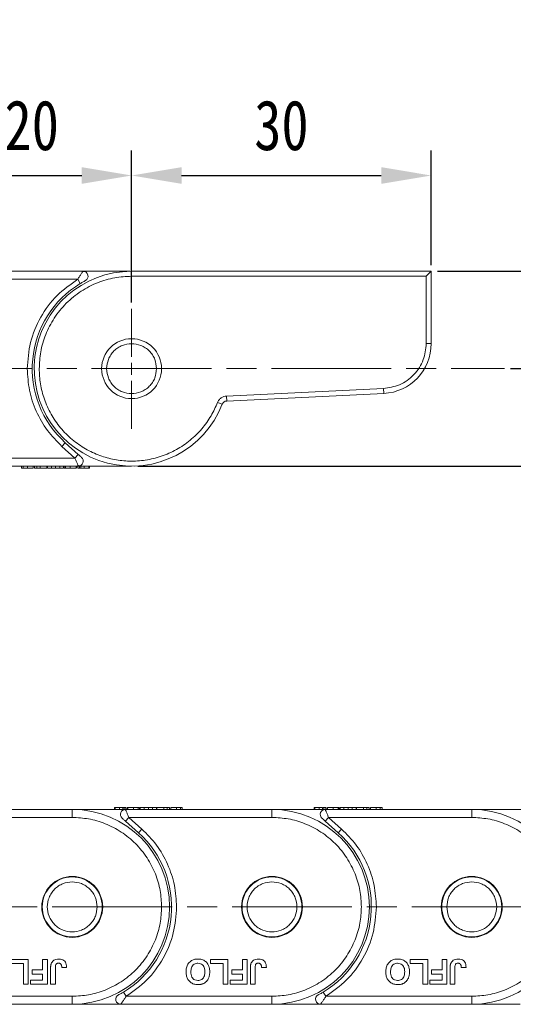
# Model space of a CAD drawing. Header units: millimetres. Extents: x 3187 to 3689, y -339 to 12.
# Tile 13 of 33: x 3417 to 3466, y -187 to -88. Entities that reach past the tile are written whole.
import ezdxf

# ---------------------------------------------------------------- set-up
doc = ezdxf.new("R2010")
doc.units = ezdxf.units.MM
doc.linetypes.add('ACAD_ISO08W100', pattern=[36, 24, -3, 6, -3])
doc.linetypes.add('CENTER', pattern=[0.6, 0.375, -0.075, 0.075, -0.075])
doc.layers.add('中心线', color=1, linetype='CENTER', lineweight=25)
doc.styles.get("Standard").update_dxf_attribs({"font": '仿宋_GB2312.ttf', "width": 0.8})
doc.dimstyles.new('ISO-15', dxfattribs={"dimtxt": 5, "dimasz": 5, "dimexe": 2.5, "dimexo": 0.625, "dimgap": 2.5, "dimtad": 1, "dimdsep": 46, "dimtxsty": 'Standard', "dimcen": 2.5, "dimadec": 0, "dimazin": 0, "dimtfac": 1, "dimtmove": 0, "dimatfit": 3, "dimfxl": 0, "dimarcsym": 0})

# ---------------------------------------------------------------- blocks, each defined once
blk = doc.blocks.new('*D249')
at = {"color": 0, "lineweight": -2}
for p, q in [((3407.972, -116.578), (3407.972, -101.382)), ((3427.972, -116.578), (3427.972, -101.382)), ((3412.972, -103.882), (3422.972, -103.882))]:
    blk.add_line(p, q, dxfattribs=at)
at = {"color": 0, "lineweight": 9}
for points in [[(3412.972, -103.048), (3412.972, -104.715), (3407.972, -103.882)], [(3422.972, -103.048), (3422.972, -104.715), (3427.972, -103.882)]]:
    blk.add_solid(points, dxfattribs=at)
at = {"layer": 'Defpoints', "color": 0, "lineweight": 9}
for p in [(3427.972, -103.882), (3407.972, -117.203), (3427.972, -117.203)]:
    blk.add_point(p, dxfattribs=at)
at = {"color": 0, "lineweight": 9, "insert": (3417.972, -98.882), "char_height": 5, "attachment_point": 5}
blk.add_mtext('20', dxfattribs=at)
blk = doc.blocks.new('*D250')
at = {"color": 0, "lineweight": -2}
for p, q in [((3427.972, -116.578), (3427.972, -101.382)), ((3457.972, -112.838), (3457.972, -101.382)), ((3432.972, -103.882), (3452.972, -103.882))]:
    blk.add_line(p, q, dxfattribs=at)
at = {"color": 0, "lineweight": 9}
for points in [[(3432.972, -103.048), (3432.972, -104.715), (3427.972, -103.882)], [(3452.972, -103.048), (3452.972, -104.715), (3457.972, -103.882)]]:
    blk.add_solid(points, dxfattribs=at)
at = {"layer": 'Defpoints', "color": 0, "lineweight": 9}
for p in [(3457.972, -103.882), (3457.972, -113.463), (3427.972, -117.203)]:
    blk.add_point(p, dxfattribs=at)
at = {"color": 0, "lineweight": 9, "insert": (3442.972, -98.882), "char_height": 5, "attachment_point": 5}
blk.add_mtext('30', dxfattribs=at)
blk = doc.blocks.new('*D251')
at = {"color": 0, "lineweight": -2}
for p, q in [((3458.597, -113.463), (3500.721, -113.463)), ((3498.221, -118.463), (3498.221, -127.963)), ((3428.597, -132.963), (3500.721, -132.963))]:
    blk.add_line(p, q, dxfattribs=at)
at = {"color": 0, "lineweight": 9}
for points in [[(3497.388, -118.463), (3499.055, -118.463), (3498.221, -113.463)], [(3497.388, -127.963), (3499.055, -127.963), (3498.221, -132.963)]]:
    blk.add_solid(points, dxfattribs=at)
at = {"layer": 'Defpoints', "color": 0, "lineweight": 9}
for p in [(3457.972, -113.463), (3427.972, -132.963), (3498.221, -132.963)]:
    blk.add_point(p, dxfattribs=at)
at = {"color": 0, "lineweight": 9, "insert": (3493.221, -123.213), "char_height": 5, "attachment_point": 5, "rotation": 90}
blk.add_mtext('19.5', dxfattribs=at)
blk = doc.blocks.new('*D252')
at = {"color": 0, "lineweight": -2}
for p, q in [((3478.686, -108.463), (3478.686, -88.387)), ((3465.921, -113.463), (3481.186, -113.463)), ((3478.686, -123.209), (3478.686, -113.463)), ((3465.921, -123.209), (3481.186, -123.209)), ((3478.686, -128.209), (3478.686, -133.209))]:
    blk.add_line(p, q, dxfattribs=at)
at = {"color": 0, "lineweight": 9}
for points in [[(3477.853, -108.463), (3479.519, -108.463), (3478.686, -113.463)], [(3477.853, -128.209), (3479.519, -128.209), (3478.686, -123.209)]]:
    blk.add_solid(points, dxfattribs=at)
at = {"layer": 'Defpoints', "color": 0, "lineweight": 9}
for p in [(3465.296, -113.463), (3478.686, -113.463), (3465.296, -123.209)]:
    blk.add_point(p, dxfattribs=at)
at = {"color": 0, "lineweight": 9, "insert": (3473.686, -95.925), "char_height": 5, "attachment_point": 5, "rotation": 90}
blk.add_mtext('9.75', dxfattribs=at)

msp = doc.modelspace()

# ---------------------------------------------------------------- linework, layer by layer
at = {"color": 7, "linetype": 'Continuous', "lineweight": 15}
for p, q in [((3423.11, -113.459), (3407.972, -113.459)), ((3407.972, -114.259), (3422.577, -114.259)), ((3422.577, -114.259), (3422.836, -114.687)), ((3427.792, -113.459), (3423.11, -113.459)), ((3427.972, -113.963), (3427.972, -113.463)), ((3457.972, -113.463), (3427.972, -113.463)), ((3427.972, -113.963), (3457.472, -113.963)), ((3457.472, -113.963), (3457.972, -113.463)), ((3457.472, -113.963), (3457.472, -120.697)), ((3457.972, -120.697), (3457.972, -113.463)), ((3457.972, -120.697), (3457.472, -120.697)), ((3453.188, -125.192), (3437.47, -125.947)), ((3437.47, -125.947), (3437.494, -126.447)), ((3437.494, -126.447), (3453.212, -125.691)), ((3453.212, -125.691), (3453.188, -125.192)), ((3437.052, -126.764), (3436.586, -126.582)), ((3421, -130.993), (3421.333, -130.621)), ((3422.301, -132.159), (3421, -130.993)), ((3422.635, -131.787), (3421.333, -130.621)), ((3422.635, -131.787), (3422.301, -132.159)), ((3422.301, -132.159), (3407.972, -132.159)), ((3407.972, -132.959), (3422.636, -132.959)), ((3416.954, -133.159), (3416.954, -132.959)), ((3417.129, -133.159), (3417.129, -132.959)), ((3417.531, -133.159), (3417.531, -132.959)), ((3418.108, -132.959), (3418.108, -133.159)), ((3418.243, -133.159), (3418.243, -132.959)), ((3418.474, -133.159), (3418.474, -132.959)), ((3418.807, -133.159), (3418.807, -132.959)), ((3419.499, -133.159), (3419.499, -132.959)), ((3419.544, -133.159), (3419.544, -132.959)), ((3419.936, -133.159), (3419.936, -132.959)), ((3420.352, -132.959), (3420.352, -133.159)), ((3420.768, -133.159), (3420.768, -132.959)), ((3421.159, -133.159), (3421.159, -132.959)), ((3421.204, -133.159), (3421.204, -132.959)), ((3421.23, -133.159), (3421.23, -132.959)), ((3421.356, -132.959), (3421.356, -133.159)), ((3421.831, -133.159), (3421.831, -132.959)), ((3422.409, -133.159), (3422.409, -132.959)), ((3422.461, -133.159), (3422.461, -132.959)), ((3422.595, -132.959), (3422.595, -133.159)), ((3422.63, -132.944), (3422.761, -132.943)), ((3422.636, -132.959), (3427.972, -132.959)), ((3422.77, -133.159), (3422.77, -132.959)), ((3422.903, -133.159), (3422.903, -132.959)), ((3423.236, -133.159), (3423.236, -132.959)), ((3423.672, -133.159), (3423.672, -132.959)), ((3423.749, -133.159), (3423.749, -132.959)), ((3418.243, -133.159), (3418.474, -133.159)), ((3418.474, -133.159), (3418.807, -133.159)), ((3418.807, -133.159), (3419.499, -133.159)), ((3419.544, -133.159), (3419.936, -133.159)), ((3419.936, -133.159), (3420.352, -133.159)), ((3420.352, -133.159), (3420.768, -133.159)), ((3420.768, -133.159), (3421.159, -133.159)), ((3421.204, -133.159), (3421.209, -133.159)), ((3422.446, -133.159), (3422.461, -133.159)), ((3422.903, -133.159), (3423.236, -133.159)), ((3422.026, -167.317), (3407.361, -167.317)), ((3422.026, -167.317), (3422.026, -168.117)), ((3427.361, -167.317), (3422.026, -167.317)), ((3426.249, -167.117), (3426.249, -167.317)), ((3426.325, -167.117), (3426.325, -167.317)), ((3427.095, -167.117), (3426.761, -167.117)), ((3426.761, -167.117), (3426.761, -167.317)), ((3427.095, -167.117), (3427.095, -167.317)), ((3427.228, -167.117), (3427.228, -167.317)), ((3427.368, -167.332), (3427.236, -167.333)), ((3442.026, -167.317), (3427.361, -167.317)), ((3427.402, -167.317), (3427.402, -167.117)), ((3427.537, -167.117), (3427.537, -167.317)), ((3427.552, -167.117), (3427.537, -167.117)), ((3427.588, -167.117), (3427.588, -167.317)), ((3428.167, -167.117), (3428.167, -167.317)), ((3428.642, -167.317), (3428.642, -167.117)), ((3428.768, -167.117), (3428.768, -167.317)), ((3428.793, -167.117), (3428.789, -167.117)), ((3428.793, -167.117), (3428.793, -167.317)), ((3428.838, -167.117), (3428.838, -167.317)), ((3429.23, -167.117), (3428.838, -167.117)), ((3429.23, -167.117), (3429.23, -167.317)), ((3429.646, -167.117), (3429.23, -167.117)), ((3429.646, -167.317), (3429.646, -167.117)), ((3430.062, -167.117), (3429.646, -167.117)), ((3430.062, -167.117), (3430.062, -167.317)), ((3430.454, -167.117), (3430.062, -167.117)), ((3430.454, -167.117), (3430.454, -167.317)), ((3430.499, -167.117), (3430.499, -167.317)), ((3431.191, -167.117), (3430.499, -167.117)), ((3431.191, -167.117), (3431.191, -167.317)), ((3431.524, -167.117), (3431.191, -167.117)), ((3431.524, -167.117), (3431.524, -167.317)), ((3431.755, -167.117), (3431.524, -167.117)), ((3431.755, -167.117), (3431.755, -167.317)), ((3431.89, -167.317), (3431.89, -167.117)), ((3432.466, -167.117), (3432.466, -167.317)), ((3432.869, -167.117), (3432.869, -167.317)), ((3433.043, -167.117), (3433.043, -167.317)), ((3442.026, -167.317), (3442.026, -168.117)), ((3447.361, -167.317), (3442.026, -167.317)), ((3446.249, -167.117), (3446.249, -167.317)), ((3446.325, -167.117), (3446.325, -167.317)), ((3446.761, -167.117), (3446.761, -167.317)), ((3447.095, -167.117), (3446.761, -167.117)), ((3447.095, -167.117), (3447.095, -167.317)), ((3447.228, -167.117), (3447.228, -167.317)), ((3447.368, -167.332), (3447.236, -167.333)), ((3462.026, -167.317), (3447.361, -167.317)), ((3447.402, -167.317), (3447.402, -167.117)), ((3447.537, -167.117), (3447.537, -167.317)), ((3447.552, -167.117), (3447.537, -167.117)), ((3447.588, -167.117), (3447.588, -167.317)), ((3448.167, -167.117), (3448.167, -167.317)), ((3448.642, -167.317), (3448.642, -167.117)), ((3448.768, -167.117), (3448.768, -167.317)), ((3448.793, -167.117), (3448.789, -167.117)), ((3448.793, -167.117), (3448.793, -167.317)), ((3448.838, -167.117), (3448.838, -167.317)), ((3449.23, -167.117), (3448.838, -167.117)), ((3449.23, -167.117), (3449.23, -167.317)), ((3449.646, -167.117), (3449.23, -167.117)), ((3449.646, -167.317), (3449.646, -167.117)), ((3450.062, -167.117), (3449.646, -167.117)), ((3450.062, -167.117), (3450.062, -167.317)), ((3450.454, -167.117), (3450.062, -167.117)), ((3450.454, -167.117), (3450.454, -167.317)), ((3450.499, -167.117), (3450.499, -167.317)), ((3451.191, -167.117), (3450.499, -167.117)), ((3451.191, -167.117), (3451.191, -167.317)), ((3451.524, -167.117), (3451.191, -167.117)), ((3451.524, -167.117), (3451.524, -167.317)), ((3451.755, -167.117), (3451.524, -167.117)), ((3451.755, -167.117), (3451.755, -167.317)), ((3451.89, -167.317), (3451.89, -167.117)), ((3452.466, -167.117), (3452.466, -167.317)), ((3452.869, -167.117), (3452.869, -167.317)), ((3453.043, -167.117), (3453.043, -167.317)), ((3462.026, -167.317), (3462.026, -168.117)), ((3467.361, -167.317), (3462.026, -167.317)), ((3407.696, -168.117), (3422.026, -168.117)), ((3427.363, -168.49), (3427.696, -168.117)), ((3427.696, -168.117), (3428.998, -169.283)), ((3427.696, -168.117), (3442.026, -168.117)), ((3447.363, -168.49), (3447.696, -168.117)), ((3447.696, -168.117), (3448.998, -169.283)), ((3447.696, -168.117), (3462.026, -168.117)), ((3427.363, -168.49), (3428.664, -169.655)), ((3428.998, -169.283), (3428.664, -169.655)), ((3447.363, -168.49), (3448.664, -169.655)), ((3448.998, -169.283), (3448.664, -169.655)), ((3415.857, -182.317), (3417.62, -182.317)), ((3417.139, -182.734), (3415.857, -182.734)), ((3417.139, -184.817), (3417.139, -182.734)), ((3417.62, -182.317), (3417.62, -184.817)), ((3419.06, -182.317), (3419.541, -182.317)), ((3419.06, -183.375), (3419.06, -182.317)), ((3419.541, -182.317), (3419.541, -184.817)), ((3419.859, -184.817), (3419.859, -183.241)), ((3420.34, -183.199), (3420.34, -184.817)), ((3420.981, -183.15), (3421.462, -183.118)), ((3435.857, -182.317), (3437.62, -182.317)), ((3435.857, -182.734), (3435.857, -182.317)), ((3437.139, -182.734), (3435.857, -182.734)), ((3437.139, -184.817), (3437.139, -182.734)), ((3437.62, -182.317), (3437.62, -184.817)), ((3439.06, -182.317), (3439.541, -182.317)), ((3439.06, -183.375), (3439.06, -182.317)), ((3439.541, -182.317), (3439.541, -184.817)), ((3439.859, -184.817), (3439.859, -183.241)), ((3440.34, -183.199), (3440.34, -184.817)), ((3440.981, -183.15), (3441.462, -183.118)), ((3455.857, -182.317), (3457.62, -182.317)), ((3455.857, -182.734), (3455.857, -182.317)), ((3457.139, -182.734), (3455.857, -182.734)), ((3457.139, -184.817), (3457.139, -182.734)), ((3457.62, -182.317), (3457.62, -184.817)), ((3459.06, -183.375), (3459.06, -182.317)), ((3459.06, -182.317), (3459.541, -182.317)), ((3459.541, -182.317), (3459.541, -184.817)), ((3459.859, -184.817), (3459.859, -183.241)), ((3460.34, -183.199), (3460.34, -184.817)), ((3460.981, -183.15), (3461.462, -183.118)), ((3418.002, -183.791), (3418.002, -183.375)), ((3418.002, -183.375), (3419.06, -183.375)), ((3419.06, -183.791), (3418.002, -183.791)), ((3419.06, -184.4), (3419.06, -183.791)), ((3438.002, -183.791), (3438.002, -183.375)), ((3438.002, -183.375), (3439.06, -183.375)), ((3439.06, -183.791), (3438.002, -183.791)), ((3439.06, -184.4), (3439.06, -183.791)), ((3458.002, -183.791), (3458.002, -183.375)), ((3458.002, -183.375), (3459.06, -183.375)), ((3459.06, -183.791), (3458.002, -183.791)), ((3459.06, -184.4), (3459.06, -183.791)), ((3417.62, -184.817), (3417.139, -184.817)), ((3417.842, -184.817), (3417.842, -184.4)), ((3417.842, -184.4), (3419.06, -184.4)), ((3419.541, -184.817), (3417.842, -184.817)), ((3420.34, -184.817), (3419.859, -184.817)), ((3437.62, -184.817), (3437.139, -184.817)), ((3437.842, -184.817), (3437.842, -184.4)), ((3437.842, -184.4), (3439.06, -184.4)), ((3439.541, -184.817), (3437.842, -184.817)), ((3440.34, -184.817), (3439.859, -184.817)), ((3457.62, -184.817), (3457.139, -184.817)), ((3457.842, -184.4), (3459.06, -184.4)), ((3457.842, -184.817), (3457.842, -184.4)), ((3459.541, -184.817), (3457.842, -184.817)), ((3460.34, -184.817), (3459.859, -184.817)), ((3422.026, -186.017), (3407.42, -186.017)), ((3422.026, -186.817), (3422.026, -186.017)), ((3427.42, -186.017), (3427.162, -185.589)), ((3442.026, -186.017), (3427.42, -186.017)), ((3442.026, -186.817), (3442.026, -186.017)), ((3447.42, -186.017), (3447.162, -185.589)), ((3462.026, -186.017), (3447.42, -186.017)), ((3462.026, -186.817), (3462.026, -186.017)), ((3406.888, -186.817), (3422.026, -186.817)), ((3422.026, -186.817), (3426.888, -186.817)), ((3426.888, -186.817), (3442.026, -186.817)), ((3442.026, -186.817), (3446.888, -186.817)), ((3446.888, -186.817), (3462.026, -186.817)), ((3462.026, -186.817), (3466.888, -186.817))]:
    msp.add_line(p, q, dxfattribs=at)
for centre, radius in [((3427.972, -123.209), 3), ((3422.026, -177.067), 3.05), ((3422.026, -177.067), 3), ((3442.026, -177.067), 3.05), ((3442.026, -177.067), 3), ((3462.026, -177.067), 3.05), ((3462.026, -177.067), 3)]:
    msp.add_circle(centre, radius, dxfattribs=at)
for centre, radius, start, end in [((3427.972, -123.213), 9.75, 90, 338.63839), ((3423.11, -113.959), 0.5, 297.72786, 90), ((3427.972, -123.209), 9.95, 121.07867, 228.15), ((3452.972, -120.697), 5, 272.75148, 0), ((3437.518, -126.946), 0.5, 92.75148, 158.63839), ((3422.636, -132.459), 0.5, 270, 48.15), ((3422.026, -177.067), 9.75, 270, 90), ((3427.361, -167.817), 0.5, 90, 228.15), ((3442.026, -177.067), 9.75, 270, 90), ((3447.361, -167.817), 0.5, 90, 228.15), ((3462.026, -177.067), 9.75, 270, 90), ((3422.026, -177.067), 9.95, 301.07867, 48.15), ((3442.026, -177.067), 9.95, 301.07867, 48.15), ((3426.888, -186.317), 0.5, 117.72786, 270), ((3446.888, -186.317), 0.5, 117.72786, 270)]:
    msp.add_arc(centre, radius, start, end, dxfattribs=at)
for points, knots in [([(3417.522, -123.209), (3417.586, -122.328), (3417.717, -120.536), (3418.782, -118.018), (3420.389, -115.806), (3421.856, -114.769), (3422.577, -114.259)], [0, 0, 0, 0, 0.245823, 0.5, 0.754177, 1, 1, 1, 1]), ([(3418.722, -123.213), (3418.752, -122.649), (3418.814, -121.486), (3419.328, -119.762), (3420.182, -118.105), (3421.385, -116.625), (3422.622, -115.621), (3423.709, -114.985), (3424.821, -114.481), (3426.246, -114.054), (3427.408, -113.993), (3427.972, -113.963)], [0, 0, 0, 0, 0.116497, 0.239972, 0.36858, 0.499917, 0.631255, 0.695623, 0.760028, 0.883503, 1, 1, 1, 1]), ([(3422.577, -114.259), (3422.638, -114.162), (3422.761, -113.968), (3422.908, -113.749), (3423.005, -113.608), (3423.063, -113.525), (3423.102, -113.47), (3423.107, -113.463), (3423.11, -113.459)], [0, 0, 0, 0, 0.2479947, 0.4981508, 0.6300332, 0.7488149, 0.8771295, 1, 1, 1, 1]), ([(3423.241, -113.477), (3423.218, -113.474), (3423.175, -113.469), (3423.113, -113.486), (3423.085, -113.494)], [0, 0, 0, 0, 0.561032, 1, 1, 1, 1]), ([(3422.836, -114.687), (3422.937, -114.628), (3423.09, -114.538), (3423.255, -114.448), (3423.318, -114.415), (3423.339, -114.403), (3423.341, -114.402), (3423.342, -114.402)], [0, 0, 0, 0, 0.49837, 0.74785, 0.883326, 0.942509, 1, 1, 1, 1]), ([(3425.472, -123.209), (3425.505, -122.895), (3425.557, -122.409), (3425.869, -121.827), (3426.192, -121.429), (3426.589, -121.104), (3427.172, -120.803), (3427.972, -120.649), (3428.772, -120.803), (3429.354, -121.104), (3429.752, -121.43), (3430.075, -121.827), (3430.386, -122.41), (3430.438, -122.895), (3430.472, -123.209)], [0, 0, 0, 0, 0.119721, 0.184895, 0.25, 0.315174, 0.380279, 0.5, 0.619721, 0.684895, 0.75, 0.815174, 0.880279, 1, 1, 1, 1]), ([(3457.472, -120.697), (3457.413, -121.247), (3457.29, -122.39), (3456.307, -123.876), (3454.87, -124.93), (3453.734, -125.107), (3453.188, -125.192)], [0, 0, 0, 0, 0.240719, 0.5, 0.759281, 1, 1, 1, 1]), ([(3421, -130.993), (3420.489, -130.478), (3419.457, -129.436), (3418.368, -127.5), (3417.653, -125.397), (3417.565, -123.933), (3417.522, -123.209)], [0, 0, 0, 0, 0.247221, 0.5, 0.752779, 1, 1, 1, 1]), ([(3436.586, -126.582), (3436.38, -127.044), (3435.957, -127.989), (3435.019, -129.272), (3433.853, -130.417), (3432.477, -131.348), (3430.958, -132.019), (3429.368, -132.404), (3427.786, -132.504), (3426.25, -132.343), (3424.76, -131.934), (3423.323, -131.264), (3421.983, -130.327), (3420.812, -129.148), (3419.87, -127.779), (3419.202, -126.289), (3418.795, -124.752), (3418.746, -123.718), (3418.722, -123.213)], [0, 0, 0, 0, 0.059209, 0.121152, 0.185061, 0.25, 0.314939, 0.378848, 0.440791, 0.5, 0.559209, 0.621152, 0.685061, 0.75, 0.814939, 0.878848, 0.940791, 1, 1, 1, 1]), ([(3430.472, -123.209), (3430.438, -123.524), (3430.386, -124.009), (3430.075, -124.592), (3429.752, -124.989), (3429.354, -125.314), (3428.772, -125.616), (3427.972, -125.77), (3427.172, -125.615), (3426.589, -125.314), (3426.191, -124.989), (3425.868, -124.592), (3425.557, -124.009), (3425.505, -123.524), (3425.472, -123.209)], [0, 0, 0, 0, 0.119721, 0.184895, 0.25, 0.315174, 0.380279, 0.5, 0.619721, 0.684895, 0.75, 0.815174, 0.880279, 1, 1, 1, 1]), ([(3437.47, -125.947), (3437.376, -125.96), (3437.185, -125.984), (3436.927, -126.124), (3436.712, -126.325), (3436.628, -126.497), (3436.586, -126.582)], [0, 0, 0, 0, 0.244762, 0.5, 0.755238, 1, 1, 1, 1]), ([(3422.97, -132.087), (3422.969, -132.086), (3422.966, -132.083), (3422.947, -132.066), (3422.916, -132.038), (3422.855, -131.984), (3422.759, -131.898), (3422.677, -131.824), (3422.635, -131.787)], [0, 0, 0, 0, 0.09517, 0.195508, 0.310112, 0.437792, 0.718545, 1, 1, 1, 1]), ([(3422.63, -132.944), (3422.625, -132.932), (3422.614, -132.906), (3422.582, -132.831), (3422.525, -132.693), (3422.43, -132.466), (3422.343, -132.259), (3422.301, -132.159)], [0, 0, 0, 0, 0.132525, 0.273162, 0.419796, 0.718424, 1, 1, 1, 1]), ([(3422.636, -132.959), (3422.636, -132.959), (3422.636, -132.959), (3422.63, -132.944), (3422.63, -132.944)], [0, 0, 0, 0, 0.9791059, 1, 1, 1, 1]), ([(3416.954, -133.159), (3416.955, -133.159), (3416.957, -133.159), (3416.975, -133.159), (3417.001, -133.159), (3417.03, -133.159), (3417.069, -133.159), (3417.109, -133.159), (3417.129, -133.159)], [0, 0, 0, 0, 0.2383707, 0.4778187, 0.6052177, 0.7333115, 0.865299, 1, 1, 1, 1]), ([(3417.129, -133.159), (3417.149, -133.159), (3417.19, -133.159), (3417.266, -133.159), (3417.349, -133.159), (3417.421, -133.159), (3417.483, -133.159), (3417.515, -133.159), (3417.531, -133.159)], [0, 0, 0, 0, 0.2065585, 0.420423, 0.6036233, 0.7939578, 0.8966075, 1, 1, 1, 1]), ([(3417.531, -133.159), (3417.6, -133.159), (3417.73, -133.159), (3417.884, -133.159), (3418.01, -133.159), (3418.097, -133.159), (3418.104, -133.159), (3418.108, -133.159)], [0, 0, 0, 0, 0.154712, 0.295547, 0.420761, 0.630514, 1, 1, 1, 1]), ([(3421.23, -133.159), (3421.231, -133.159), (3421.232, -133.159), (3421.241, -133.159), (3421.255, -133.159), (3421.276, -133.159), (3421.307, -133.159), (3421.34, -133.159), (3421.356, -133.159)], [0, 0, 0, 0, 0.164091, 0.329194, 0.461325, 0.594454, 0.795732, 1, 1, 1, 1]), ([(3421.356, -133.159), (3421.375, -133.159), (3421.415, -133.159), (3421.486, -133.159), (3421.564, -133.159), (3421.647, -133.159), (3421.737, -133.159), (3421.799, -133.159), (3421.831, -133.159)], [0, 0, 0, 0, 0.177376, 0.35832, 0.511584, 0.66939, 0.832541, 1, 1, 1, 1]), ([(3421.831, -133.159), (3421.898, -133.159), (3422.022, -133.159), (3422.181, -133.159), (3422.298, -133.159), (3422.379, -133.159), (3422.399, -133.159), (3422.409, -133.159)], [0, 0, 0, 0, 0.219903, 0.401483, 0.582484, 0.790929, 1, 1, 1, 1]), ([(3422.595, -133.159), (3422.596, -133.159), (3422.599, -133.159), (3422.616, -133.159), (3422.643, -133.159), (3422.671, -133.159), (3422.71, -133.159), (3422.75, -133.159), (3422.77, -133.159)], [0, 0, 0, 0, 0.239045, 0.479189, 0.606249, 0.73402, 0.865685, 1, 1, 1, 1]), ([(3422.77, -133.159), (3422.789, -133.159), (3422.816, -133.159), (3422.851, -133.159), (3422.861, -133.159)], [0, 0, 0, 0, 0.731068, 1, 1, 1, 1]), ([(3423.236, -133.159), (3423.282, -133.159), (3423.367, -133.159), (3423.515, -133.159), (3423.62, -133.159), (3423.672, -133.159)], [0, 0, 0, 0, 0.367019, 0.679786, 1, 1, 1, 1]), ([(3423.576, -133.159), (3423.6, -133.159), (3423.651, -133.159), (3423.693, -133.159), (3423.722, -133.159), (3423.739, -133.159), (3423.748, -133.159), (3423.749, -133.159), (3423.749, -133.159)], [0, 0, 0, 0, 0.171443, 0.347826, 0.508794, 0.670915, 0.83526, 1, 1, 1, 1]), ([(3426.422, -167.117), (3426.397, -167.117), (3426.347, -167.117), (3426.304, -167.117), (3426.276, -167.117), (3426.259, -167.117), (3426.25, -167.117), (3426.249, -167.117), (3426.249, -167.117)], [0, 0, 0, 0, 0.1714431, 0.347826, 0.5087935, 0.6709152, 0.8352601, 1, 1, 1, 1]), ([(3426.761, -167.117), (3426.716, -167.117), (3426.631, -167.117), (3426.483, -167.117), (3426.378, -167.117), (3426.325, -167.117)], [0, 0, 0, 0, 0.367019, 0.679786, 1, 1, 1, 1]), ([(3427.228, -167.117), (3427.208, -167.117), (3427.182, -167.117), (3427.146, -167.117), (3427.137, -167.117)], [0, 0, 0, 0, 0.731068, 1, 1, 1, 1]), ([(3427.402, -167.117), (3427.401, -167.117), (3427.399, -167.117), (3427.381, -167.117), (3427.355, -167.117), (3427.326, -167.117), (3427.287, -167.117), (3427.248, -167.117), (3427.228, -167.117)], [0, 0, 0, 0, 0.239045, 0.479189, 0.606249, 0.73402, 0.865685, 1, 1, 1, 1]), ([(3427.361, -167.317), (3427.361, -167.317), (3427.362, -167.317), (3427.368, -167.332), (3427.368, -167.332)], [0, 0, 0, 0, 0.979106, 1, 1, 1, 1]), ([(3427.368, -167.332), (3427.373, -167.344), (3427.384, -167.37), (3427.415, -167.446), (3427.473, -167.583), (3427.568, -167.811), (3427.654, -168.017), (3427.696, -168.117)], [0, 0, 0, 0, 0.132525, 0.273162, 0.419796, 0.718424, 1, 1, 1, 1]), ([(3428.167, -167.117), (3428.099, -167.117), (3427.975, -167.117), (3427.816, -167.117), (3427.699, -167.117), (3427.618, -167.117), (3427.598, -167.117), (3427.588, -167.117)], [0, 0, 0, 0, 0.219903, 0.401483, 0.582484, 0.790929, 1, 1, 1, 1]), ([(3428.642, -167.117), (3428.622, -167.117), (3428.583, -167.117), (3428.512, -167.117), (3428.434, -167.117), (3428.351, -167.117), (3428.261, -167.117), (3428.199, -167.117), (3428.167, -167.117)], [0, 0, 0, 0, 0.177376, 0.35832, 0.511584, 0.66939, 0.832541, 1, 1, 1, 1]), ([(3428.768, -167.117), (3428.767, -167.117), (3428.766, -167.117), (3428.756, -167.117), (3428.743, -167.117), (3428.722, -167.117), (3428.69, -167.117), (3428.658, -167.117), (3428.642, -167.117)], [0, 0, 0, 0, 0.164091, 0.329194, 0.461325, 0.594454, 0.795732, 1, 1, 1, 1]), ([(3432.466, -167.117), (3432.398, -167.117), (3432.268, -167.117), (3432.113, -167.117), (3431.987, -167.117), (3431.901, -167.117), (3431.894, -167.117), (3431.89, -167.117)], [0, 0, 0, 0, 0.154712, 0.295547, 0.420761, 0.630514, 1, 1, 1, 1]), ([(3432.869, -167.117), (3432.849, -167.117), (3432.808, -167.117), (3432.732, -167.117), (3432.649, -167.117), (3432.576, -167.117), (3432.515, -167.117), (3432.483, -167.117), (3432.466, -167.117)], [0, 0, 0, 0, 0.2065585, 0.420423, 0.6036233, 0.7939578, 0.8966075, 1, 1, 1, 1]), ([(3433.043, -167.117), (3433.042, -167.117), (3433.04, -167.117), (3433.023, -167.117), (3432.996, -167.117), (3432.968, -167.117), (3432.929, -167.117), (3432.889, -167.117), (3432.869, -167.117)], [0, 0, 0, 0, 0.2383707, 0.4778187, 0.6052177, 0.7333115, 0.865299, 1, 1, 1, 1]), ([(3446.422, -167.117), (3446.397, -167.117), (3446.347, -167.117), (3446.304, -167.117), (3446.276, -167.117), (3446.259, -167.117), (3446.25, -167.117), (3446.249, -167.117), (3446.249, -167.117)], [0, 0, 0, 0, 0.171443, 0.347826, 0.508794, 0.670915, 0.83526, 1, 1, 1, 1]), ([(3446.761, -167.117), (3446.716, -167.117), (3446.631, -167.117), (3446.483, -167.117), (3446.378, -167.117), (3446.325, -167.117)], [0, 0, 0, 0, 0.367019, 0.679786, 1, 1, 1, 1]), ([(3447.228, -167.117), (3447.208, -167.117), (3447.182, -167.117), (3447.146, -167.117), (3447.137, -167.117)], [0, 0, 0, 0, 0.731068, 1, 1, 1, 1]), ([(3447.402, -167.117), (3447.401, -167.117), (3447.399, -167.117), (3447.381, -167.117), (3447.355, -167.117), (3447.326, -167.117), (3447.287, -167.117), (3447.248, -167.117), (3447.228, -167.117)], [0, 0, 0, 0, 0.239045, 0.479189, 0.606249, 0.73402, 0.865685, 1, 1, 1, 1]), ([(3447.361, -167.317), (3447.361, -167.317), (3447.362, -167.317), (3447.368, -167.332), (3447.368, -167.332)], [0, 0, 0, 0, 0.979106, 1, 1, 1, 1]), ([(3447.368, -167.332), (3447.373, -167.344), (3447.384, -167.37), (3447.415, -167.446), (3447.473, -167.583), (3447.568, -167.811), (3447.654, -168.017), (3447.696, -168.117)], [0, 0, 0, 0, 0.132525, 0.273162, 0.419796, 0.718424, 1, 1, 1, 1]), ([(3448.167, -167.117), (3448.099, -167.117), (3447.975, -167.117), (3447.816, -167.117), (3447.699, -167.117), (3447.618, -167.117), (3447.598, -167.117), (3447.588, -167.117)], [0, 0, 0, 0, 0.219903, 0.401483, 0.582484, 0.790929, 1, 1, 1, 1]), ([(3448.642, -167.117), (3448.622, -167.117), (3448.583, -167.117), (3448.512, -167.117), (3448.434, -167.117), (3448.351, -167.117), (3448.261, -167.117), (3448.199, -167.117), (3448.167, -167.117)], [0, 0, 0, 0, 0.177376, 0.35832, 0.511584, 0.66939, 0.832541, 1, 1, 1, 1]), ([(3448.768, -167.117), (3448.767, -167.117), (3448.766, -167.117), (3448.756, -167.117), (3448.743, -167.117), (3448.722, -167.117), (3448.69, -167.117), (3448.658, -167.117), (3448.642, -167.117)], [0, 0, 0, 0, 0.164091, 0.329194, 0.461325, 0.594454, 0.795732, 1, 1, 1, 1]), ([(3452.466, -167.117), (3452.398, -167.117), (3452.268, -167.117), (3452.113, -167.117), (3451.987, -167.117), (3451.901, -167.117), (3451.894, -167.117), (3451.89, -167.117)], [0, 0, 0, 0, 0.154712, 0.295547, 0.420761, 0.630514, 1, 1, 1, 1]), ([(3452.869, -167.117), (3452.849, -167.117), (3452.808, -167.117), (3452.732, -167.117), (3452.649, -167.117), (3452.576, -167.117), (3452.515, -167.117), (3452.483, -167.117), (3452.466, -167.117)], [0, 0, 0, 0, 0.2065585, 0.420423, 0.6036233, 0.7939578, 0.8966075, 1, 1, 1, 1]), ([(3453.043, -167.117), (3453.042, -167.117), (3453.04, -167.117), (3453.023, -167.117), (3452.996, -167.117), (3452.968, -167.117), (3452.929, -167.117), (3452.889, -167.117), (3452.869, -167.117)], [0, 0, 0, 0, 0.2383707, 0.4778187, 0.6052177, 0.7333115, 0.865299, 1, 1, 1, 1]), ([(3430.976, -177.067), (3430.947, -176.521), (3430.887, -175.397), (3430.389, -173.729), (3429.563, -172.125), (3428.399, -170.694), (3426.968, -169.53), (3425.364, -168.704), (3423.696, -168.206), (3422.572, -168.146), (3422.026, -168.117)], [0, 0, 0, 0, 0.116516, 0.240011, 0.368641, 0.5, 0.631359, 0.759989, 0.883484, 1, 1, 1, 1]), ([(3427.028, -168.19), (3427.029, -168.191), (3427.031, -168.193), (3427.051, -168.21), (3427.082, -168.238), (3427.143, -168.292), (3427.238, -168.378), (3427.321, -168.452), (3427.363, -168.49)], [0, 0, 0, 0, 0.09517, 0.195508, 0.310112, 0.437792, 0.718545, 1, 1, 1, 1]), ([(3450.976, -177.067), (3450.947, -176.521), (3450.887, -175.397), (3450.389, -173.729), (3449.563, -172.125), (3448.399, -170.694), (3446.968, -169.53), (3445.364, -168.704), (3443.696, -168.206), (3442.572, -168.146), (3442.026, -168.117)], [0, 0, 0, 0, 0.116516, 0.240011, 0.368641, 0.5, 0.631359, 0.759989, 0.883484, 1, 1, 1, 1]), ([(3447.028, -168.19), (3447.029, -168.191), (3447.031, -168.193), (3447.051, -168.21), (3447.082, -168.238), (3447.143, -168.292), (3447.238, -168.378), (3447.321, -168.452), (3447.363, -168.49)], [0, 0, 0, 0, 0.0951701, 0.1955083, 0.3101122, 0.4377917, 0.7185448, 1, 1, 1, 1]), ([(3470.976, -177.067), (3470.947, -176.521), (3470.887, -175.397), (3470.389, -173.729), (3469.563, -172.125), (3468.399, -170.694), (3466.968, -169.53), (3465.364, -168.704), (3463.696, -168.206), (3462.572, -168.146), (3462.026, -168.117)], [0, 0, 0, 0, 0.116516, 0.240011, 0.368641, 0.5, 0.631359, 0.759989, 0.883484, 1, 1, 1, 1]), ([(3428.998, -169.283), (3429.508, -169.798), (3430.541, -170.84), (3431.63, -172.776), (3432.345, -174.879), (3432.433, -176.343), (3432.476, -177.067)], [0, 0, 0, 0, 0.247221, 0.5, 0.752779, 1, 1, 1, 1]), ([(3448.998, -169.283), (3449.508, -169.798), (3450.541, -170.84), (3451.63, -172.776), (3452.345, -174.879), (3452.433, -176.343), (3452.476, -177.067)], [0, 0, 0, 0, 0.247221, 0.5, 0.752779, 1, 1, 1, 1]), ([(3419.526, -177.067), (3419.559, -176.753), (3419.611, -176.267), (3419.923, -175.684), (3420.246, -175.287), (3420.644, -174.962), (3421.226, -174.661), (3422.026, -174.506), (3422.826, -174.661), (3423.408, -174.962), (3423.806, -175.287), (3424.129, -175.685), (3424.44, -176.267), (3424.492, -176.753), (3424.526, -177.067)], [0, 0, 0, 0, 0.119721, 0.184895, 0.25, 0.315174, 0.380279, 0.5, 0.619721, 0.684895, 0.75, 0.815174, 0.880279, 1, 1, 1, 1]), ([(3439.526, -177.067), (3439.559, -176.753), (3439.611, -176.267), (3439.923, -175.684), (3440.246, -175.287), (3440.644, -174.962), (3441.226, -174.661), (3442.026, -174.506), (3442.826, -174.661), (3443.408, -174.962), (3443.806, -175.287), (3444.129, -175.685), (3444.44, -176.267), (3444.492, -176.753), (3444.526, -177.067)], [0, 0, 0, 0, 0.119721, 0.184895, 0.25, 0.315174, 0.380279, 0.5, 0.619721, 0.684895, 0.75, 0.815174, 0.880279, 1, 1, 1, 1]), ([(3459.526, -177.067), (3459.559, -176.753), (3459.611, -176.267), (3459.923, -175.684), (3460.246, -175.287), (3460.644, -174.962), (3461.226, -174.661), (3462.026, -174.506), (3462.826, -174.661), (3463.408, -174.962), (3463.806, -175.287), (3464.129, -175.685), (3464.44, -176.267), (3464.492, -176.753), (3464.526, -177.067)], [0, 0, 0, 0, 0.119721, 0.184895, 0.25, 0.315174, 0.380279, 0.5, 0.619721, 0.684895, 0.75, 0.815174, 0.880279, 1, 1, 1, 1]), ([(3424.526, -177.067), (3424.492, -177.381), (3424.44, -177.867), (3424.129, -178.45), (3423.806, -178.847), (3423.408, -179.172), (3422.826, -179.473), (3422.026, -179.628), (3421.226, -179.473), (3420.643, -179.172), (3420.246, -178.847), (3419.923, -178.45), (3419.611, -177.867), (3419.559, -177.381), (3419.526, -177.067)], [0, 0, 0, 0, 0.119721, 0.184895, 0.25, 0.315174, 0.380279, 0.5, 0.619721, 0.684895, 0.75, 0.815174, 0.880279, 1, 1, 1, 1]), ([(3422.026, -186.017), (3422.572, -185.988), (3423.696, -185.928), (3425.364, -185.43), (3426.968, -184.605), (3428.399, -183.44), (3429.563, -182.01), (3430.389, -180.405), (3430.887, -178.737), (3430.947, -177.613), (3430.976, -177.067)], [0, 0, 0, 0, 0.116516, 0.240011, 0.368641, 0.5, 0.631359, 0.759989, 0.883484, 1, 1, 1, 1]), ([(3432.476, -177.067), (3432.411, -177.948), (3432.281, -179.74), (3431.216, -182.258), (3429.609, -184.47), (3428.142, -185.507), (3427.42, -186.017)], [0, 0, 0, 0, 0.245823, 0.5, 0.754177, 1, 1, 1, 1]), ([(3444.526, -177.067), (3444.492, -177.381), (3444.44, -177.867), (3444.129, -178.45), (3443.806, -178.847), (3443.408, -179.172), (3442.826, -179.473), (3442.026, -179.628), (3441.226, -179.473), (3440.643, -179.172), (3440.246, -178.847), (3439.923, -178.45), (3439.611, -177.867), (3439.559, -177.381), (3439.526, -177.067)], [0, 0, 0, 0, 0.119721, 0.184895, 0.25, 0.315174, 0.380279, 0.5, 0.619721, 0.684895, 0.75, 0.815174, 0.880279, 1, 1, 1, 1]), ([(3442.026, -186.017), (3442.572, -185.988), (3443.696, -185.928), (3445.364, -185.43), (3446.968, -184.605), (3448.399, -183.44), (3449.563, -182.01), (3450.389, -180.405), (3450.887, -178.737), (3450.947, -177.613), (3450.976, -177.067)], [0, 0, 0, 0, 0.116516, 0.2400113, 0.3686408, 0.5, 0.6313592, 0.7599887, 0.883484, 1, 1, 1, 1]), ([(3452.476, -177.067), (3452.411, -177.948), (3452.281, -179.74), (3451.216, -182.258), (3449.609, -184.47), (3448.142, -185.507), (3447.42, -186.017)], [0, 0, 0, 0, 0.245823, 0.5, 0.754177, 1, 1, 1, 1]), ([(3464.526, -177.067), (3464.492, -177.381), (3464.44, -177.867), (3464.129, -178.45), (3463.806, -178.847), (3463.408, -179.172), (3462.826, -179.473), (3462.026, -179.628), (3461.226, -179.473), (3460.643, -179.172), (3460.246, -178.847), (3459.923, -178.45), (3459.611, -177.867), (3459.559, -177.381), (3459.526, -177.067)], [0, 0, 0, 0, 0.119721, 0.184895, 0.25, 0.315174, 0.380279, 0.5, 0.619721, 0.684895, 0.75, 0.815174, 0.880279, 1, 1, 1, 1]), ([(3462.026, -186.017), (3462.572, -185.988), (3463.696, -185.928), (3465.364, -185.43), (3466.968, -184.605), (3468.399, -183.44), (3469.563, -182.01), (3470.389, -180.405), (3470.887, -178.737), (3470.947, -177.613), (3470.976, -177.067)], [0, 0, 0, 0, 0.116516, 0.2400113, 0.3686408, 0.5, 0.6313592, 0.7599887, 0.883484, 1, 1, 1, 1]), ([(3419.859, -183.241), (3419.86, -183.208), (3419.86, -183.141), (3419.865, -183.051), (3419.872, -182.972), (3419.882, -182.903), (3419.893, -182.833), (3419.907, -182.788), (3419.914, -182.766)], [0, 0, 0, 0, 0.20827, 0.416707, 0.561481, 0.706573, 0.852825, 1, 1, 1, 1]), ([(3419.914, -182.766), (3419.941, -182.704), (3420.001, -182.566), (3420.171, -182.407), (3420.411, -182.3), (3420.589, -182.29), (3420.69, -182.285)], [0, 0, 0, 0, 0.206429, 0.456722, 0.693973, 1, 1, 1, 1]), ([(3420.34, -183.199), (3420.342, -183.137), (3420.345, -183.013), (3420.367, -182.859), (3420.436, -182.765), (3420.513, -182.718), (3420.591, -182.703), (3420.644, -182.702), (3420.658, -182.702)], [0, 0, 0, 0, 0.272224, 0.546623, 0.659126, 0.771081, 0.934792, 1, 1, 1, 1]), ([(3420.658, -182.702), (3420.679, -182.702), (3420.72, -182.704), (3420.775, -182.719), (3420.821, -182.741), (3420.858, -182.768), (3420.89, -182.801), (3420.907, -182.826), (3420.916, -182.839)], [0, 0, 0, 0, 0.199415, 0.404779, 0.549305, 0.697938, 0.847272, 1, 1, 1, 1]), ([(3420.69, -182.285), (3420.794, -182.292), (3420.972, -182.304), (3421.198, -182.423), (3421.354, -182.597), (3421.448, -182.84), (3421.457, -183.021), (3421.462, -183.118)], [0, 0, 0, 0, 0.24093, 0.409491, 0.578642, 0.775105, 1, 1, 1, 1]), ([(3420.916, -182.839), (3420.926, -182.859), (3420.946, -182.899), (3420.96, -182.958), (3420.969, -183.011), (3420.975, -183.057), (3420.979, -183.104), (3420.98, -183.135), (3420.981, -183.15)], [0, 0, 0, 0, 0.205288, 0.416473, 0.561717, 0.70725, 0.853541, 1, 1, 1, 1]), ([(3433.423, -183.564), (3433.43, -183.429), (3433.443, -183.16), (3433.597, -182.772), (3433.871, -182.482), (3434.226, -182.31), (3434.475, -182.293), (3434.606, -182.285)], [0, 0, 0, 0, 0.204609, 0.411109, 0.621842, 0.801311, 1, 1, 1, 1]), ([(3433.904, -183.576), (3433.911, -183.44), (3433.923, -183.226), (3434.052, -182.958), (3434.223, -182.798), (3434.419, -182.712), (3434.55, -182.705), (3434.607, -182.702)], [0, 0, 0, 0, 0.319264, 0.504624, 0.690858, 0.864593, 1, 1, 1, 1]), ([(3434.606, -182.285), (3434.741, -182.294), (3435.012, -182.311), (3435.367, -182.496), (3435.617, -182.777), (3435.772, -183.136), (3435.787, -183.403), (3435.795, -183.552)], [0, 0, 0, 0, 0.205416, 0.413489, 0.592452, 0.772931, 1, 1, 1, 1]), ([(3434.607, -182.702), (3434.697, -182.71), (3434.862, -182.726), (3435.065, -182.857), (3435.208, -183.03), (3435.3, -183.274), (3435.309, -183.46), (3435.314, -183.569)], [0, 0, 0, 0, 0.213943, 0.387352, 0.56015, 0.741367, 1, 1, 1, 1]), ([(3439.859, -183.241), (3439.86, -183.208), (3439.86, -183.141), (3439.865, -183.051), (3439.872, -182.972), (3439.882, -182.903), (3439.893, -182.833), (3439.907, -182.788), (3439.914, -182.766)], [0, 0, 0, 0, 0.20827, 0.416707, 0.561481, 0.706573, 0.852825, 1, 1, 1, 1]), ([(3439.914, -182.766), (3439.941, -182.704), (3440.001, -182.566), (3440.171, -182.407), (3440.411, -182.3), (3440.589, -182.29), (3440.69, -182.285)], [0, 0, 0, 0, 0.206429, 0.456722, 0.693973, 1, 1, 1, 1]), ([(3440.34, -183.199), (3440.342, -183.137), (3440.345, -183.013), (3440.367, -182.859), (3440.436, -182.765), (3440.513, -182.718), (3440.591, -182.703), (3440.644, -182.702), (3440.658, -182.702)], [0, 0, 0, 0, 0.272224, 0.546623, 0.659126, 0.771081, 0.934792, 1, 1, 1, 1]), ([(3440.658, -182.702), (3440.679, -182.702), (3440.72, -182.704), (3440.775, -182.719), (3440.821, -182.741), (3440.858, -182.768), (3440.89, -182.801), (3440.907, -182.826), (3440.916, -182.839)], [0, 0, 0, 0, 0.199415, 0.404779, 0.549305, 0.697938, 0.847272, 1, 1, 1, 1]), ([(3440.69, -182.285), (3440.794, -182.292), (3440.972, -182.304), (3441.198, -182.423), (3441.354, -182.597), (3441.448, -182.84), (3441.457, -183.021), (3441.462, -183.118)], [0, 0, 0, 0, 0.24093, 0.409491, 0.578642, 0.775105, 1, 1, 1, 1]), ([(3440.916, -182.839), (3440.926, -182.859), (3440.946, -182.899), (3440.96, -182.958), (3440.969, -183.011), (3440.975, -183.057), (3440.979, -183.104), (3440.98, -183.135), (3440.981, -183.15)], [0, 0, 0, 0, 0.205288, 0.416473, 0.561717, 0.70725, 0.853541, 1, 1, 1, 1]), ([(3453.423, -183.564), (3453.43, -183.429), (3453.443, -183.16), (3453.597, -182.772), (3453.871, -182.482), (3454.226, -182.31), (3454.475, -182.293), (3454.606, -182.285)], [0, 0, 0, 0, 0.204609, 0.411109, 0.621842, 0.801311, 1, 1, 1, 1]), ([(3453.904, -183.576), (3453.911, -183.44), (3453.923, -183.226), (3454.052, -182.958), (3454.223, -182.798), (3454.419, -182.712), (3454.55, -182.705), (3454.607, -182.702)], [0, 0, 0, 0, 0.319264, 0.504624, 0.690858, 0.864593, 1, 1, 1, 1]), ([(3454.606, -182.285), (3454.741, -182.294), (3455.012, -182.311), (3455.367, -182.496), (3455.617, -182.777), (3455.772, -183.136), (3455.787, -183.403), (3455.795, -183.552)], [0, 0, 0, 0, 0.205416, 0.413489, 0.592452, 0.772931, 1, 1, 1, 1]), ([(3454.607, -182.702), (3454.697, -182.71), (3454.862, -182.726), (3455.065, -182.857), (3455.208, -183.03), (3455.3, -183.274), (3455.309, -183.46), (3455.314, -183.569)], [0, 0, 0, 0, 0.213943, 0.387352, 0.56015, 0.741367, 1, 1, 1, 1]), ([(3459.859, -183.241), (3459.86, -183.208), (3459.86, -183.141), (3459.865, -183.051), (3459.872, -182.972), (3459.882, -182.903), (3459.893, -182.833), (3459.907, -182.788), (3459.914, -182.766)], [0, 0, 0, 0, 0.20827, 0.416707, 0.561481, 0.706573, 0.852825, 1, 1, 1, 1]), ([(3459.914, -182.766), (3459.941, -182.704), (3460.001, -182.566), (3460.171, -182.407), (3460.411, -182.3), (3460.589, -182.29), (3460.69, -182.285)], [0, 0, 0, 0, 0.206429, 0.456722, 0.693973, 1, 1, 1, 1]), ([(3460.34, -183.199), (3460.342, -183.137), (3460.345, -183.013), (3460.367, -182.859), (3460.436, -182.765), (3460.513, -182.718), (3460.591, -182.703), (3460.644, -182.702), (3460.658, -182.702)], [0, 0, 0, 0, 0.272224, 0.546623, 0.659126, 0.771081, 0.934792, 1, 1, 1, 1]), ([(3460.658, -182.702), (3460.679, -182.702), (3460.72, -182.704), (3460.775, -182.719), (3460.821, -182.741), (3460.858, -182.768), (3460.89, -182.801), (3460.907, -182.826), (3460.916, -182.839)], [0, 0, 0, 0, 0.199415, 0.404779, 0.549305, 0.697938, 0.847272, 1, 1, 1, 1]), ([(3460.69, -182.285), (3460.794, -182.292), (3460.972, -182.304), (3461.198, -182.423), (3461.354, -182.597), (3461.448, -182.84), (3461.457, -183.021), (3461.462, -183.118)], [0, 0, 0, 0, 0.24093, 0.409491, 0.578642, 0.775105, 1, 1, 1, 1]), ([(3460.916, -182.839), (3460.926, -182.859), (3460.946, -182.899), (3460.96, -182.958), (3460.969, -183.011), (3460.975, -183.057), (3460.979, -183.104), (3460.98, -183.135), (3460.981, -183.15)], [0, 0, 0, 0, 0.205288, 0.416473, 0.561717, 0.70725, 0.853541, 1, 1, 1, 1]), ([(3434.613, -184.849), (3434.478, -184.84), (3434.206, -184.822), (3433.85, -184.633), (3433.598, -184.348), (3433.446, -183.982), (3433.432, -183.713), (3433.423, -183.564)], [0, 0, 0, 0, 0.203933, 0.41017, 0.593215, 0.773531, 1, 1, 1, 1]), ([(3434.607, -184.432), (3434.504, -184.423), (3434.331, -184.407), (3434.126, -184.267), (3433.984, -184.078), (3433.914, -183.836), (3433.907, -183.659), (3433.904, -183.576)], [0, 0, 0, 0, 0.241919, 0.409044, 0.576174, 0.800887, 1, 1, 1, 1]), ([(3435.314, -183.569), (3435.307, -183.704), (3435.296, -183.916), (3435.169, -184.179), (3435.004, -184.335), (3434.806, -184.421), (3434.671, -184.429), (3434.607, -184.432)], [0, 0, 0, 0, 0.319417, 0.499226, 0.680002, 0.847806, 1, 1, 1, 1]), ([(3435.684, -184.188), (3435.654, -184.247), (3435.594, -184.367), (3435.435, -184.565), (3435.273, -184.69), (3435.153, -184.745), (3435.14, -184.751)], [0, 0, 0, 0, 0.2509, 0.502162, 0.946531, 1, 1, 1, 1]), ([(3435.795, -183.552), (3435.795, -183.585), (3435.794, -183.652), (3435.787, -183.756), (3435.775, -183.862), (3435.754, -183.972), (3435.726, -184.082), (3435.698, -184.152), (3435.684, -184.188)], [0, 0, 0, 0, 0.15395, 0.308181, 0.478699, 0.649961, 0.824203, 1, 1, 1, 1]), ([(3454.613, -184.849), (3454.478, -184.84), (3454.206, -184.822), (3453.85, -184.633), (3453.598, -184.348), (3453.446, -183.982), (3453.432, -183.713), (3453.423, -183.564)], [0, 0, 0, 0, 0.203933, 0.41017, 0.593215, 0.773531, 1, 1, 1, 1]), ([(3454.607, -184.432), (3454.504, -184.423), (3454.331, -184.407), (3454.126, -184.267), (3453.984, -184.078), (3453.914, -183.836), (3453.907, -183.659), (3453.904, -183.576)], [0, 0, 0, 0, 0.241919, 0.409044, 0.576174, 0.800887, 1, 1, 1, 1]), ([(3455.314, -183.569), (3455.307, -183.704), (3455.296, -183.916), (3455.169, -184.179), (3455.004, -184.335), (3454.806, -184.421), (3454.671, -184.429), (3454.607, -184.432)], [0, 0, 0, 0, 0.319417, 0.499226, 0.680002, 0.847806, 1, 1, 1, 1]), ([(3455.684, -184.188), (3455.654, -184.247), (3455.594, -184.367), (3455.435, -184.565), (3455.273, -184.69), (3455.153, -184.745), (3455.14, -184.751)], [0, 0, 0, 0, 0.2509, 0.502162, 0.946531, 1, 1, 1, 1]), ([(3455.795, -183.552), (3455.795, -183.585), (3455.794, -183.652), (3455.787, -183.756), (3455.775, -183.862), (3455.754, -183.972), (3455.726, -184.082), (3455.698, -184.152), (3455.684, -184.188)], [0, 0, 0, 0, 0.15395, 0.308181, 0.478699, 0.649961, 0.824203, 1, 1, 1, 1]), ([(3435.14, -184.751), (3435.109, -184.763), (3435.047, -184.788), (3434.955, -184.812), (3434.867, -184.83), (3434.783, -184.841), (3434.698, -184.848), (3434.641, -184.849), (3434.613, -184.849)], [0, 0, 0, 0, 0.185429, 0.37219, 0.527708, 0.683877, 0.841678, 1, 1, 1, 1]), ([(3455.14, -184.751), (3455.109, -184.763), (3455.047, -184.788), (3454.955, -184.812), (3454.867, -184.83), (3454.783, -184.841), (3454.698, -184.848), (3454.641, -184.849), (3454.613, -184.849)], [0, 0, 0, 0, 0.185429, 0.37219, 0.527708, 0.683877, 0.841678, 1, 1, 1, 1]), ([(3427.162, -185.589), (3427.061, -185.649), (3426.908, -185.739), (3426.743, -185.828), (3426.68, -185.862), (3426.659, -185.873), (3426.656, -185.874), (3426.655, -185.875)], [0, 0, 0, 0, 0.49837, 0.74785, 0.883326, 0.942509, 1, 1, 1, 1]), ([(3427.42, -186.017), (3427.359, -186.114), (3427.237, -186.308), (3427.09, -186.528), (3426.993, -186.668), (3426.935, -186.751), (3426.896, -186.806), (3426.891, -186.814), (3426.888, -186.817)], [0, 0, 0, 0, 0.247995, 0.498151, 0.630033, 0.748815, 0.87713, 1, 1, 1, 1]), ([(3447.162, -185.589), (3447.061, -185.649), (3446.908, -185.739), (3446.743, -185.828), (3446.68, -185.862), (3446.659, -185.873), (3446.656, -185.874), (3446.655, -185.875)], [0, 0, 0, 0, 0.49837, 0.74785, 0.883326, 0.942509, 1, 1, 1, 1]), ([(3447.42, -186.017), (3447.359, -186.114), (3447.237, -186.308), (3447.09, -186.528), (3446.993, -186.668), (3446.935, -186.751), (3446.896, -186.806), (3446.891, -186.814), (3446.888, -186.817)], [0, 0, 0, 0, 0.2479947, 0.4981508, 0.6300332, 0.7488149, 0.8771295, 1, 1, 1, 1]), ([(3426.756, -186.799), (3426.78, -186.802), (3426.822, -186.808), (3426.885, -186.79), (3426.912, -186.783)], [0, 0, 0, 0, 0.561032, 1, 1, 1, 1]), ([(3446.756, -186.799), (3446.78, -186.802), (3446.822, -186.808), (3446.885, -186.79), (3446.912, -186.783)], [0, 0, 0, 0, 0.561032, 1, 1, 1, 1])]:
    msp.add_open_spline(points, degree=3, knots=knots, dxfattribs=at)
at = {"layer": '中心线', "linetype": 'ACAD_ISO08W100', "lineweight": 13, "ltscale": 0.2}
msp.add_line((3427.972, -129.222), (3427.972, -117.203), dxfattribs=at)
at = {"layer": '中心线', "linetype": 'ACAD_ISO08W100', "lineweight": 13, "ltscale": 0.5}
for p, q in [((3387.972, -123.209), (3465.296, -123.209)), ((3402.026, -177.067), (3618.539, -177.067))]:
    msp.add_line(p, q, dxfattribs=at)

# ---------------------------------------------------------------- dimensions: what is measured, and where the dimension line sits
at = {"color": 5, "lineweight": 9}
for base, p1, p2, picture, middle in [((3478.686, -113.463), (3465.296, -123.209), (3465.296, -113.463), '*D252', (3473.686, -95.925)), ((3498.221, -132.963), (3457.972, -113.463), (3427.972, -132.963), '*D251', (3493.221, -123.213))]:
    dim = msp.add_linear_dim(base=base, p1=p1, p2=p2, angle=90, dimstyle='ISO-15', dxfattribs=at)
    dim.commit()
    dim.dimension.update_dxf_attribs({"geometry": picture, "text_midpoint": middle})
for base, p1, p2, picture, middle in [((3427.972, -103.882), (3407.972, -117.203), (3427.972, -117.203), '*D249', (3417.972, -98.882)), ((3457.972, -103.882), (3427.972, -117.203), (3457.972, -113.463), '*D250', (3442.972, -98.882))]:
    dim = msp.add_linear_dim(base=base, p1=p1, p2=p2, dimstyle='ISO-15', dxfattribs=at)
    dim.commit()
    dim.dimension.update_dxf_attribs({"geometry": picture, "text_midpoint": middle})

doc.saveas('drawing.dxf')
